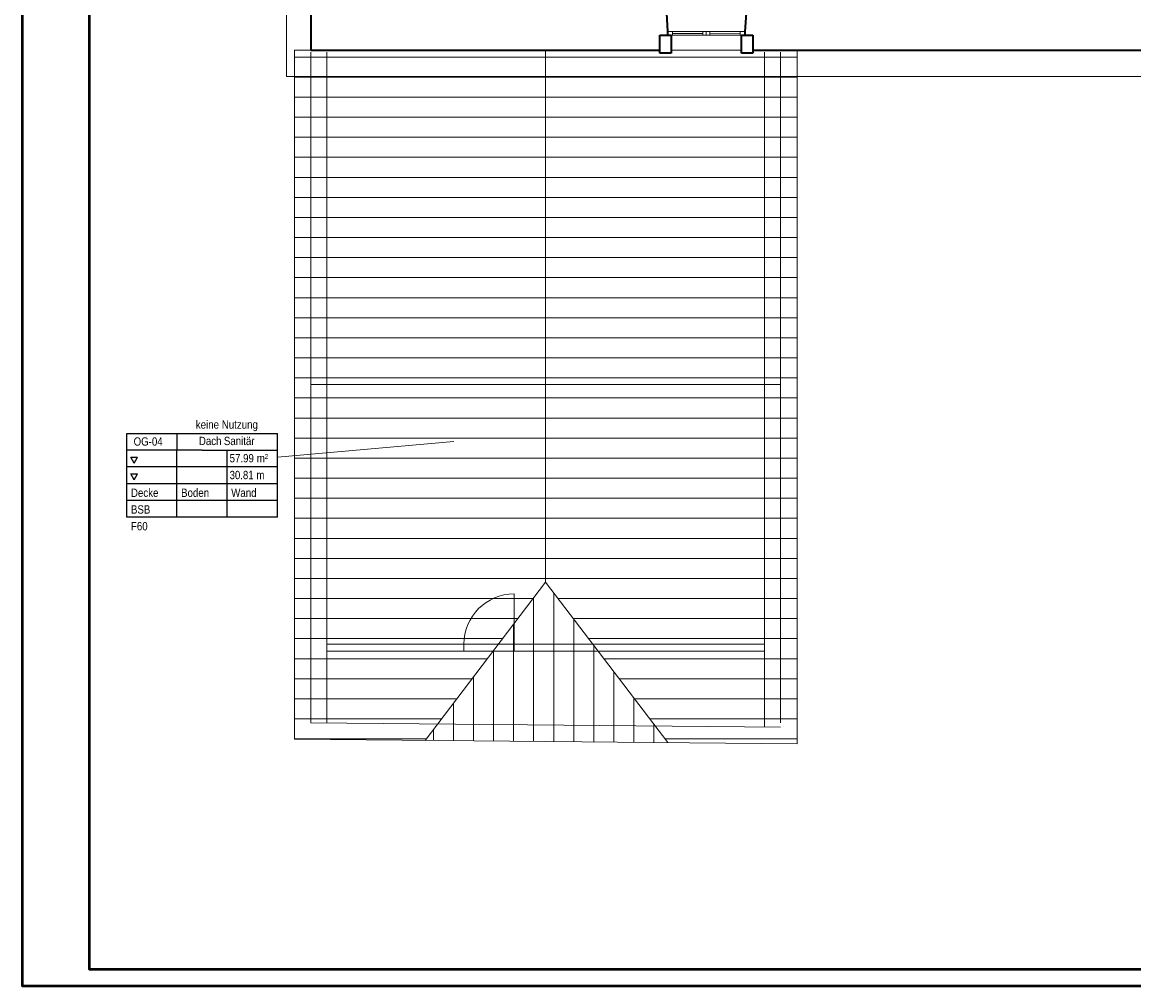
# Model space of a CAD drawing. Extents: x -155 to 515, y -70 to 524.
# Tile 1 of 9: x -155 to 177, y -70 to 218. Entities that reach past the tile are written whole.
import ezdxf
from ezdxf.lldxf.tags import DXFTag

# ---------------------------------------------------------------- set-up
doc = ezdxf.new("R2010")
doc.units = 0
doc.layers.get('0').update_dxf_attribs({"lineweight": 5})
for name, color, linetype, lineweight in [('5_OG-BESTAND', 7, 'Continuous', 25), ('5_OG-NEU', 7, 'Continuous', 25), ('5_OG-RAUM', 7, 'Continuous', 25), ('5_OG-SCHRAFF-FILL', 7, 'Continuous', 25)]:
    doc.layers.add(name, color=color, linetype=linetype, lineweight=lineweight)
doc.layers.add('Rahmen', color=7, linetype='Continuous', lineweight=35, true_color=0x009900)
doc.styles.get("Standard").update_dxf_attribs({"font": 'arial.ttf'})
tags = doc.linetypes.add('ALL_S16', pattern=[0.0005, 0, -0.0005]).pattern_tags.tags
tags[6:7] = [DXFTag(74, 4), DXFTag(75, 0), DXFTag(340, '0'), DXFTag(46, 1.0), DXFTag(50, 0.0), DXFTag(44, 0.0), DXFTag(45, 0.0)]
tags[4:5] = [DXFTag(74, 4), DXFTag(75, 0), DXFTag(340, '0'), DXFTag(46, 1.0), DXFTag(50, 0.0), DXFTag(44, 0.0), DXFTag(45, 0.0)]
tags = doc.linetypes.add('PUNKT2_S9', pattern=[0.0005, 0, -0.0005]).pattern_tags.tags
tags[6:7] = [DXFTag(74, 4), DXFTag(75, 0), DXFTag(340, '0'), DXFTag(46, 1.0), DXFTag(50, 0.0), DXFTag(44, 0.0), DXFTag(45, 0.0)]
tags[4:5] = [DXFTag(74, 4), DXFTag(75, 0), DXFTag(340, '0'), DXFTag(46, 1.0), DXFTag(50, 0.0), DXFTag(44, 0.0), DXFTag(45, 0.0)]
tags = doc.linetypes.add('VERDECKT2_S2', pattern=[0.0027, 0.002, -0.0007]).pattern_tags.tags
tags[6:7] = [DXFTag(74, 4), DXFTag(75, 0), DXFTag(340, '0'), DXFTag(46, 1.0), DXFTag(50, 0.0), DXFTag(44, 0.0), DXFTag(45, 0.0)]
tags[4:5] = [DXFTag(74, 4), DXFTag(75, 0), DXFTag(340, '0'), DXFTag(46, 1.0), DXFTag(50, 0.0), DXFTag(44, 0.0), DXFTag(45, 0.0)]

# ---------------------------------------------------------------- blocks, each defined once
blk = doc.blocks.new('Referenz-A06HT28FNL', base_point=(-136.69, -45.76))
at = {"layer": '5_OG-BESTAND', "color": 0, "linetype": 'PUNKT2_S9', "lineweight": 13, "ltscale": 0.13}
for p, q in [((-76.12, 201.93), (-76.12, 447.86)), ((320.48, 201.93), (-76.12, 201.93))]:
    blk.add_line(p, q, dxfattribs=at)
at = {"layer": '5_OG-BESTAND', "color": 0, "lineweight": 35}
for p, q in [((-68.85, 237.71), (-68.85, 209.81)), ((-68.85, 237.71), (-68.85, 209.81)), ((37.98, 215.46), (37.72, 220.96)), ((37.98, 215.46), (37.72, 220.96)), ((61.42, 220.96), (61.06, 215.47)), ((61.42, 220.96), (61.06, 215.47)), ((35.63, 208.97), (35.63, 214.3)), ((35.63, 214.3), (39.03, 214.3)), ((35.63, 209.81), (35.63, 214.3)), ((35.63, 214.3), (37.98, 214.3)), ((35.63, 209.81), (35.63, 214.3)), ((35.63, 214.3), (37.98, 214.3)), ((37.98, 214.3), (37.98, 215.46)), ((37.98, 214.3), (37.98, 215.46)), ((39.03, 214.3), (39.03, 208.97)), ((60.07, 208.97), (60.07, 214.31)), ((60.07, 214.31), (63.47, 214.31)), ((61.06, 215.47), (61.06, 214.31)), ((61.06, 215.47), (61.06, 214.31)), ((61.06, 214.31), (63.47, 214.31)), ((61.06, 214.31), (63.47, 214.31)), ((63.47, 214.31), (63.47, 209.81)), ((63.47, 214.31), (63.47, 209.81)), ((63.47, 214.31), (63.47, 208.97)), ((-68.85, 209.81), (35.63, 209.81)), ((-68.85, 209.81), (35.63, 209.81)), ((63.47, 209.81), (97.58, 209.81)), ((63.47, 209.81), (97.58, 209.81)), ((97.58, 209.81), (302.3, 209.81)), ((39.03, 208.97), (35.63, 208.97)), ((63.47, 208.97), (60.07, 208.97))]:
    blk.add_line(p, q, dxfattribs=at)
at = {"layer": '5_OG-BESTAND', "color": 0, "lineweight": 18}
for p, q in [((-73.74, 209.81), (-68.85, 209.81)), ((-73.74, 3.71), (-73.74, 209.81)), ((1.45, 50.65), (1.45, 209.81)), ((76.65, 2.37), (76.65, 209.81)), ((-34.62, 3.36), (1.45, 50.65)), ((38.03, 2.71), (1.45, 50.65)), ((-73.74, 3.71), (76.65, 2.37))]:
    blk.add_line(p, q, dxfattribs=at)
at = {"layer": '5_OG-BESTAND', "color": 0, "lineweight": 13}
blk.add_line((39.03, 209.81), (60.07, 209.81), dxfattribs=at)
at = {"layer": '5_OG-BESTAND', "color": 0, "linetype": 'VERDECKT2_S2', "lineweight": 18, "ltscale": 0.18}
for p, q in [((-68.85, 209.21), (-68.85, 8.56)), ((-64.05, 209.21), (-64.05, 8.52)), ((66.96, 7.34), (66.96, 209.21)), ((71.76, 209.21), (71.76, 8.56)), ((-7.99, 30.07), (-7.99, 47.16)), ((-64.05, 32.16), (47.14, 32.16)), ((66.96, 30.07), (-64.05, 30.07)), ((-48.93, 32.16), (47.14, 32.16)), ((66.96, 32.16), (-48.93, 32.16)), ((-22.99, 30.07), (-22.99, 32.16)), ((-68.85, 8.56), (71.76, 7.3))]:
    blk.add_line(p, q, dxfattribs=at)
blk.add_ellipse((-7.99, 32.16), major_axis=(0, 15), ratio=1, start_param=0, end_param=1.570796, dxfattribs=at)
at = {"layer": '5_OG-NEU', "color": 0, "lineweight": 13}
for p, q in [((37.98, 214.3), (37.98, 215.46)), ((37.98, 215.46), (39.38, 215.46)), ((39.38, 214.3), (37.98, 214.3)), ((39.38, 215.46), (59.66, 215.47)), ((39.38, 214.3), (39.38, 215.46)), ((39.38, 215.46), (39.38, 214.3)), ((39.38, 214.88), (48.52, 214.88)), ((59.66, 214.31), (39.38, 214.3)), ((48.52, 215.46), (48.52, 214.3)), ((49.52, 215.46), (49.52, 214.3)), ((50.52, 215.46), (50.52, 214.3)), ((50.52, 214.88), (59.66, 214.89)), ((59.66, 215.47), (59.66, 214.31)), ((59.66, 215.47), (61.06, 215.47)), ((59.66, 214.31), (59.66, 215.47)), ((61.06, 214.31), (59.66, 214.31)), ((61.06, 215.47), (61.06, 214.31))]:
    blk.add_line(p, q, dxfattribs=at)
at = {"layer": '5_OG-NEU', "color": 0, "linetype": 'ALL_S16', "lineweight": 13, "ltscale": 0.13}
blk.add_line((71.76, 109.81), (-68.85, 109.81), dxfattribs=at)
at = {"layer": '5_OG-RAUM', "color": 0, "lineweight": -2}
for p, q in [((-123.85, 90.15), (-123.85, 95.15)), ((-123.85, 95.15), (-101.35, 95.15)), ((-108.85, 95.15), (-108.85, 90.15)), ((-101.35, 95.15), (-78.75, 95.15)), ((-78.75, 70.15), (-78.75, 95.15)), ((-123.85, 70.15), (-123.85, 90.15)), ((-101.35, 90.15), (-123.85, 90.15)), ((-108.85, 70.15), (-108.85, 90.15)), ((-101.35, 90.15), (-78.75, 90.15)), ((-93.85, 70.15), (-93.85, 90.15)), ((-121.62, 86.34), (-122.62, 88.07)), ((-122.62, 88.07), (-120.62, 88.07)), ((-121.62, 86.34), (-120.62, 88.07)), ((-78.75, 85.15), (-123.85, 85.15)), ((-78.75, 80.15), (-123.85, 80.15)), ((-121.62, 81.34), (-122.62, 83.07)), ((-122.62, 83.07), (-120.62, 83.07)), ((-121.62, 81.34), (-120.62, 83.07)), ((-78.75, 75.15), (-123.85, 75.15)), ((-78.75, 70.15), (-123.85, 70.15))]:
    blk.add_line(p, q, dxfattribs=at)
at = {"layer": '5_OG-RAUM', "color": 0, "lineweight": 13}
blk.add_line((-78.75, 88.04), (-26.07, 92.81), dxfattribs=at)
at = {"layer": '5_OG-SCHRAFF-FILL', "color": 0, "lineweight": 13}
for p, q in [((-73.74, 207.8), (76.65, 207.8)), ((-73.74, 201.8), (76.65, 201.8)), ((-73.74, 195.8), (76.65, 195.8)), ((-73.74, 189.8), (76.65, 189.8)), ((-73.74, 183.8), (76.65, 183.8)), ((-73.74, 177.8), (76.65, 177.8)), ((-73.74, 171.8), (76.65, 171.8)), ((-73.74, 165.8), (76.65, 165.8)), ((-73.74, 159.8), (76.65, 159.8)), ((-73.74, 153.8), (76.65, 153.8)), ((-73.74, 147.8), (76.65, 147.8)), ((-73.74, 141.8), (76.65, 141.8)), ((-73.74, 135.8), (76.65, 135.8)), ((-73.74, 129.8), (76.65, 129.8)), ((-73.74, 123.8), (76.65, 123.8)), ((-73.74, 117.8), (76.65, 117.8)), ((-73.74, 111.8), (76.65, 111.8)), ((-73.74, 105.8), (76.65, 105.8)), ((-73.74, 99.8), (76.65, 99.8)), ((-73.74, 93.8), (76.65, 93.8)), ((-73.74, 87.8), (76.65, 87.8)), ((-73.74, 81.8), (76.65, 81.8)), ((-73.74, 75.8), (76.65, 75.8)), ((-73.74, 69.8), (76.65, 69.8)), ((-73.74, 63.8), (76.65, 63.8)), ((-73.74, 57.8), (76.65, 57.8)), ((-73.74, 51.8), (76.65, 51.8)), ((3.85, 3.02), (3.85, 47.51)), ((-73.74, 45.8), (-2.25, 45.8)), ((-2.15, 3.07), (-2.15, 45.92)), ((5.15, 45.8), (76.65, 45.8)), ((-73.74, 39.8), (-6.82, 39.8)), ((-8.15, 3.13), (-8.15, 38.06)), ((9.73, 39.8), (76.65, 39.8)), ((9.85, 2.97), (9.85, 39.64)), ((-73.74, 33.8), (-11.4, 33.8)), ((14.31, 33.8), (76.65, 33.8)), ((-14.15, 3.18), (-14.15, 30.2)), ((15.85, 2.91), (15.85, 31.78)), ((-73.74, 27.8), (-15.98, 27.8)), ((18.89, 27.8), (76.65, 27.8)), ((21.85, 2.86), (21.85, 23.92)), ((-73.74, 21.8), (-20.56, 21.8)), ((-20.15, 3.23), (-20.15, 22.33)), ((23.46, 21.8), (76.65, 21.8)), ((-73.74, 15.8), (-25.13, 15.8)), ((-26.15, 3.29), (-26.15, 14.47)), ((27.85, 2.8), (27.85, 16.05)), ((28.04, 15.8), (76.65, 15.8)), ((-73.74, 9.8), (-29.71, 9.8)), ((32.62, 9.8), (76.65, 9.8)), ((33.85, 2.75), (33.85, 8.19)), ((-73.74, 3.8), (-34.29, 3.8)), ((-32.15, 3.34), (-32.15, 6.6)), ((37.2, 3.8), (76.65, 3.8))]:
    blk.add_line(p, q, dxfattribs=at)
at = {"layer": '5_OG-RAUM', "color": 0, "lineweight": -2, "char_height": 2.5, "attachment_point": 1}
for s, insert in [('{\\W0.83;\\fArial;keine}', (-103.21, 99.11)), ('{\\W0.83;\\fArial;Nutzung}', (-95.44, 99.11)), ('{\\W0.83;\\fArial;OG-04}', (-121.82, 94.03)), ('{\\W0.83;\\fArial;Dach}', (-102.3, 94.2)), ('{\\W0.83;\\fArial;Sanitär}', (-94.82, 94.2)), ('{\\W0.83;\\fArial;57.99}', (-93.1, 89.03)), ('{\\W0.83;\\fArial;m²}', (-84.97, 89.03)), ('{\\W0.82;\\fArial;30.81}', (-93.1, 84)), ('{\\W0.82;\\fArial;m}', (-85.07, 84)), ('{\\W0.83;\\fArial;Decke}', (-122.62, 78.69)), ('{\\W0.83;\\fArial;Boden}', (-107.62, 78.69)), ('{\\W0.83;\\fArial;Wand}', (-92.62, 78.69)), ('{\\W0.83;\\fArial;BSB}', (-122.62, 73.69)), ('{\\W0.83;\\fArial;F60}', (-122.62, 68.69))]:
    blk.add_mtext(s, dxfattribs=dict(at, insert=insert))

msp = doc.modelspace()

# ---------------------------------------------------------------- linework, layer by layer
at = {"layer": 'Rahmen', "lineweight": 50, "ltscale": 0.5}
for points in [[(514.85, -70.06), (514.85, 523.94), (-155.15, 523.94), (-155.15, -70.06), (164.85, -70.06), (414.85, -70.06), (514.85, -70.06)], [(509.85, -65.06), (509.85, 518.94), (-135.15, 518.94), (-135.15, -65.06), (159.85, -65.06), (409.85, -65.06), (509.85, -65.06)]]:
    msp.add_lwpolyline(points, close=True, dxfattribs=at)

# ---------------------------------------------------------------- block references
at = {"color": 251, "lineweight": 25, "ltscale": 0.25, "true_color": 0x585858}
msp.add_blockref('Referenz-A06HT28FNL', (-136.69, -45.76), dxfattribs=at)

doc.saveas('drawing.dxf')
